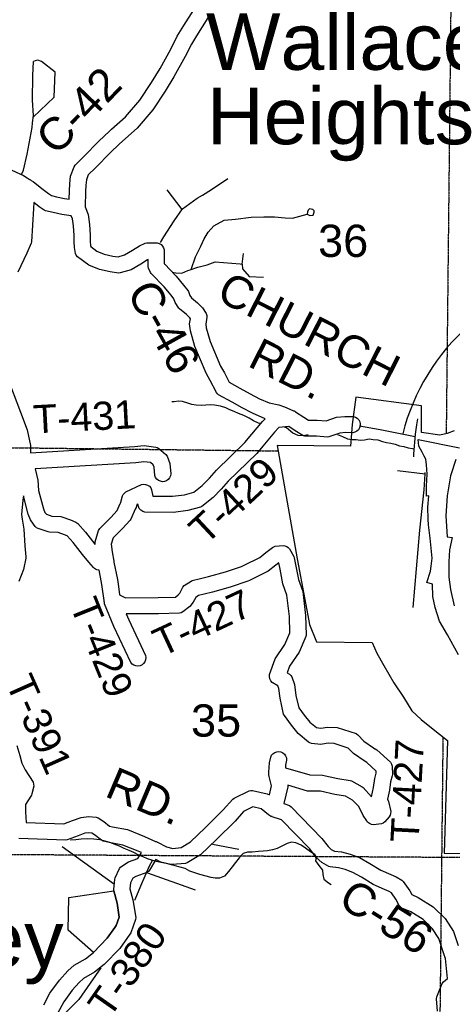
# Model space of a CAD drawing. Header units: feet. Extents: x -155 to 2562643, y -56 to 364810.
# Tile 93 of 121: x 2518233 to 2523596, y 284029 to 296243. Entities that reach past the tile are written whole.
import ezdxf
from ezdxf.enums import TextEntityAlignment as Align

# ---------------------------------------------------------------- set-up
doc = ezdxf.new("R2010")
doc.units = ezdxf.units.FT
doc.header["$MEASUREMENT"] = 0
doc.linetypes.add('HIDDEN2', pattern=[0.1875, 0.125, -0.0625])
doc.linetypes.add('water', pattern=[0])
for name, color, linetype in [('COUNTY-RD', 7, 'Continuous'), ('CR-TEXT', 7, 'Continuous'), ('INCORPORATED', 3, 'Continuous'), ('MTEXT', 2, 'Continuous'), ('RAMPS', 7, 'Continuous'), ('SECTION', 8, 'HIDDEN2'), ('SECTION-TEXT', 8, 'Continuous'), ('STATE-RT', 2, 'Continuous'), ('STREET-RURAL', 14, 'Continuous'), ('STREET-URBAN', 15, 'Continuous'), ('TR-TEXT', 6, 'Continuous'), ('TWP-RD', 6, 'Continuous'), ('WATERWAY', 14, 'water')]:
    doc.layers.add(name, color=color, linetype=linetype)
doc.styles.add('ARIAL', font='arial.ttf')

msp = doc.modelspace()

# ---------------------------------------------------------------- linework, layer by layer
at = {"layer": 'COUNTY-RD'}
for points in [[(2518089.74, 294395.24), (2518278.82, 294308.54), (2518325.28, 294279.67), (2518351.64, 294263.29), (2518355.23, 294261.06), (2518358.22, 294259.87), (2518365.51, 294254.67), (2518373.99, 294249.4), (2518404.35, 294230.53), (2518522.05, 294137.65), (2518590.19, 294085.3), (2518627.63, 294060.03), (2518691.2, 294044.35), (2518788.6, 294023.52), (2518846.2, 294015.35), (2518848.77, 294118.87), (2518853.11, 294207.01), (2518862.99, 294303.35), (2518907.56, 294418.7), (2518919.19, 294436.45), (2519029.7, 294545.66), (2519215.92, 294736.65), (2519345.03, 294859.78), (2519371.39, 294884.92), (2519545.93, 295037.7), (2519724.16, 295245.91), (2519868.57, 295464.79), (2519972.64, 295636.18), (2520107.04, 295877.9), (2520186.63, 296038.21), (2520269.08, 296170.02), (2520269.09, 296170.03), (2520391.77, 296366.14)], [(2520565.45, 296266.66), (2520424.68, 296041.64), (2520361.4, 295940.48), (2520284.1, 295784.78), (2520145.58, 295535.64), (2520037.57, 295357.77), (2519884.22, 295125.35), (2519688.49, 294896.69), (2519506.33, 294737.24), (2519464.01, 294696.88), (2519356.57, 294594.42), (2519171.6, 294404.71), (2519082.57, 294316.72), (2519059.21, 294256.27), (2519052.61, 294191.89), (2519048.65, 294111.48), (2519043.88, 293919.37), (2519082.9, 293825.59), (2519099.48, 293702.69), (2519106.47, 293572.96), (2519108.22, 293492.87), (2519111.13, 293439.87), (2519112.9, 293429.12), (2519188.6, 293372.74), (2519281.72, 293333.36), (2519386.9, 293310.66), (2519454.13, 293301.84), (2519533.3, 293324.94), (2519631.47, 293382.25), (2519719.27, 293438.12)], [(2518753.61, 293826.48), (2518646.32, 293849.43), (2518553.92, 293872.22), (2518537.81, 293879.37), (2518473.21, 293922.96), (2518406.99, 293973.84)], [(2521274.02, 291292.56), (2521120.2, 291359.89), (2520992.8, 291427.63), (2520867.05, 291497.37), (2520699, 291588.74), (2520683.75, 291601.49), (2520671.3, 291617), (2520594.49, 291765.19), (2520542.72, 291857.72), (2520403.26, 292186.71), (2520349.5, 292382.14), (2520339.77, 292470.66), (2520348.41, 292530.71), (2520340.81, 292542.51), (2520300.58, 292584.29), (2520215.7, 292653.92), (2520205.29, 292665.6), (2520162.06, 292732.79), (2520144.67, 292779.87), (2520110.14, 292823.57), (2520023.05, 292928.13), (2519864.21, 293092.88), (2519854.45, 293107.36), (2519830.05, 293162.16), (2519825.7, 293181.6), (2519823.85, 293266.64), (2519817.23, 293263.4), (2519735.62, 293211.47), (2519612.9, 293139.82), (2519479.98, 293101.05), (2519459.26, 293099.46), (2519352.74, 293113.42), (2519221.15, 293141.83), (2519088.49, 293197.92), (2518950.74, 293300.53), (2518934.67, 293320.61), (2518924.21, 293344.1), (2518912.03, 293418.07), (2518908.34, 293485.19), (2518906.59, 293565.39), (2518900.2, 293683.92), (2518888.2, 293772.92), (2518872.95, 293809.57), (2518753.61, 293826.48)], [(2519719.27, 293438.12), (2519786.33, 293470.95), (2519809.5, 293476.1), (2519938.28, 293473.85), (2519963.3, 293466.76), (2519985.67, 293453.51), (2520003.91, 293434.98), (2520016.81, 293412.4), (2520023.5, 293387.29), (2520023.72, 293275.05), (2520025, 293216.02), (2520026.46, 293212.74), (2520172.07, 293061.71), (2520265.46, 292949.59), (2520316.33, 292885.22), (2520324.05, 292871.46), (2520342.1, 292822.6), (2520360.74, 292793.62), (2520436.49, 292731.48), (2520498.43, 292667.17), (2520543.27, 292597.48), (2520551.11, 292574.86), (2520553.39, 292551.05), (2520541.35, 292467.3), (2520546.56, 292419.83), (2520592.58, 292252.55), (2520722.6, 291945.83), (2520770.59, 291860.05), (2520830.19, 291745.06), (2520963.32, 291672.67), (2521088.26, 291603.39), (2521207.38, 291540.05), (2521325.1, 291488.52), (2521446.52, 291464.14), (2521515.17, 291441.99), (2521620.85, 291395.46), (2521620.94, 291395.45), (2521628.51, 291392.1), (2521636.33, 291389.52), (2521640.39, 291386.86), (2521644.84, 291384.9), (2521644.93, 291384.83), (2521645.02, 291384.79), (2521651.44, 291379.61), (2521754.17, 291312.25), (2521812.37, 291276.95), (2521920.35, 291275.61), (2522031.38, 291267.19), (2522159.67, 291310.72), (2522265.33, 291322.26), (2522369.53, 291319.16), (2522394.74, 291311.6), (2522417.14, 291297.76), (2522435.2, 291278.6), (2522447.68, 291255.42), (2522453.74, 291229.78), (2522452.95, 291203.46), (2522445.39, 291178.25), (2522431.55, 291155.85), (2522412.39, 291137.79), (2522389.21, 291125.31), (2522363.57, 291119.25), (2522273.26, 291121.94), (2522203.17, 291114.28), (2522066.75, 291067.99), (2522046.69, 291065.45), (2521911.53, 291075.71), (2521769.21, 291077.47), (2521743.44, 291084.85), (2521647.45, 291143.07), (2521567.6, 291195.43)], [(2518311.27, 286282.52), (2518779.47, 286267.03), (2518887.34, 286308.4), (2518995.97, 286345.81), (2519087.04, 286357.64), (2519181.88, 286348.52), (2519203.82, 286341.09), (2519275.31, 286296.54), (2519345.57, 286239.9), (2519382.89, 286230.84), (2519568.42, 286198.21), (2519781.54, 286112.24), (2519916.07, 286050.14), (2519917.51, 286049.85), (2519921.37, 286047.93), (2519925.47, 286046.73), (2519931.82, 286042.87), (2519938.62, 286039.73), (2519939.76, 286038.78), (2520052.64, 285982.63), (2520129.6, 285963.09), (2520233.87, 285973.4), (2520351.37, 286042.66), (2520533.24, 286217.16), (2520756.77, 286440.26), (2520877.17, 286575.34), (2520892.64, 286587.08), (2521076.16, 286676.98), (2521098.21, 286682.14)], [(2521098.21, 286682.14), (2521120.88, 286682.24), (2521301.06, 286641.67), (2521327.63, 286629.16)], [(2522183.22, 285723.1), (2522083.05, 285733.57), (2522063.87, 285739.6), (2521978.49, 285786.83), (2521907.97, 285849.94), (2521827.91, 285955.67), (2521479.11, 286316.09), (2521364.22, 286356.41), (2521361.22, 286356.82), (2521356.31, 286358.88), (2521351.16, 286360.14), (2521346.84, 286362.51), (2521342.2, 286364.14), (2521339.71, 286365.84), (2521336.92, 286367.01), (2521332.72, 286370.26), (2521328.09, 286372.8), (2521324.53, 286376.21), (2521320.46, 286378.99), (2521318.51, 286381.26), (2521224.75, 286453.84), (2521122.35, 286476.9), (2521006.96, 286420.37), (2520902.19, 286302.82), (2520673.13, 286074.21), (2520473.01, 285882.2), (2520307.04, 285784.37), (2520286.33, 285777.61), (2520123.17, 285761.48), (2520105.82, 285762.78), (2519982.71, 285794.03), (2519922.47, 285824)], [(2521506.43, 286518.46), (2521578.64, 286493.12)], [(2521578.64, 286493.12), (2521598.28, 286480.54), (2521980.05, 286086.05), (2522055.75, 285986.08), (2522095.05, 285950.91), (2522134.08, 285929.32), (2522220.19, 285920.32), (2522328.26, 285890.83), (2522446.64, 285848.48), (2522573.37, 285777.08), (2522708.85, 285691.98), (2522832.36, 285637.54), (2522901.61, 285608.65), (2522971.32, 285568.94), (2522987.89, 285553.75), (2523067.67, 285438.38), (2523093.08, 285389.64), (2523174.47, 285355.98), (2523358.7, 285238.37), (2523506.15, 285093.64), (2523611.91, 284932.89), (2523668.86, 284759.2)], [(2519741.08, 285910.63), (2519702.16, 285928.6), (2519513.09, 286004.87), (2519341.94, 286034.98), (2519265.91, 286053.43), (2519246.08, 286063.21), (2519159.23, 286133.22), (2519127.82, 286152.8), (2519090.4, 286156.4), (2519041.88, 286150.09), (2518955.72, 286120.42), (2518822.83, 286069.46), (2518803.08, 286066.14), (2518222.96, 286085.34)], [(2523411.94, 283944.67), (2523398.58, 284097.77), (2523402.02, 284121.03), (2523468.8, 284287.62), (2523484.73, 284308.8), (2523538.14, 284350.47), (2523511.63, 284596.83), (2523504.49, 284618.6), (2523503.03, 284621.15), (2523500.43, 284630.97), (2523496.78, 284642.1), (2523430.17, 284845.24), (2523350.81, 284965.86), (2523233.49, 285081.03), (2523081.72, 285177.91), (2522972.22, 285223.2), (2522953.27, 285236.87), (2522937.97, 285254.55), (2522896.09, 285334.86), (2522842.75, 285412.01), (2522813.28, 285428.79), (2522753.52, 285453.72), (2522614.83, 285514.86), (2522471.03, 285605.18), (2522363.27, 285665.9), (2522268.17, 285699.91), (2522183.22, 285723.1)]]:
    msp.add_lwpolyline(points, dxfattribs=at)
at = {"layer": 'INCORPORATED'}
for points in [[(2523618.07, 291143.43), (2523533.18, 291108.54), (2523439.81, 291087.4), (2523214.55, 291120.04), (2523214.55, 291120.04), (2523215.45, 291450.92), (2522399.1, 291562.24), (2522353.39, 291219.6), (2522333.5, 290952.52), (2522333.5, 290952.52), (2521426.54, 290960.58), (2521671.86, 289555.09), (2521768.84, 289051), (2521825.3, 288740.07), (2521910.54, 288526.34), (2521910.54, 288526.34), (2522601.44, 288515.13), (2522661.92, 288382.79), (2522749, 288233.29), (2522872.35, 288016.81), (2522990.43, 287838.25), (2523096.11, 287671.31), (2523209.84, 287562.79), (2523337.49, 287456.74), (2523534.87, 287300.86), (2523534.87, 287300.86), (2523495.75, 285901.99), (2524444.96, 285887.3)], [(2523673.32, 288364.15), (2523534.96, 288610.21), (2523439.14, 288781.48), (2523381.45, 288950.01), (2523354.82, 289087.48), (2523351.71, 289239.77), (2523278.93, 289261.42), (2523324.27, 289401.27), (2523334.18, 289463.76), (2523344.88, 289562.37), (2523332.65, 289688.28), (2523320.55, 289810.2), (2523298.91, 289977.91), (2523298.63, 290046.07), (2523293.65, 290194.29), (2523304.94, 290335.02), (2523275.02, 290332.03), (2523274.78, 290458.34), (2523283.87, 290605.02), (2523277.97, 290721.12), (2523265.63, 290790.89), (2523248.42, 290826.41), (2523222.62, 290879.7), (2523182.21, 290950.54), (2523173.32, 291036.47), (2523685.24, 290931.11)], [(2523638.03, 290787.18), (2523574.78, 290584.57), (2523533.13, 290334.56), (2523517.41, 290087.41), (2523532.14, 289827.23), (2523592.39, 289821.2), (2523561.58, 289665.79), (2523554.49, 289519.18), (2523550.88, 289328.57), (2523572.12, 289172.87), (2523618.89, 288971.91)], [(2519399.82, 285436.61), (2519440.03, 285285.15), (2519467.6, 285111.77), (2519430.07, 285007.41), (2519413.08, 284983.44), (2519318.31, 284849.7), (2519146.28, 284671.41), (2518831.86, 284949.82), (2518840.16, 285353.94), (2519399.82, 285436.61)]]:
    msp.add_lwpolyline(points, dxfattribs=at)
at = {"layer": 'RAMPS', "const_width": 0.01}
msp.add_lwpolyline([(2522930.16, 291100.55), (2523166.22, 289747.97)], dxfattribs=at)
at = {"layer": 'RAMPS'}
msp.add_arc((2525566.96, 290450.76), 2667.72, 131.358117, 165.760928, dxfattribs=at)
at = {"layer": 'SECTION'}
for points in [[(2523721.56, 309850.11), (2523519.89, 291105.53)], [(2494773.99, 291217.26), (2521438.21, 290893.73)], [(2523479.41, 287344.66), (2523322.1, 272721.83)], [(2525071.01, 285840.35), (2486856.55, 286083.41)]]:
    msp.add_lwpolyline(points, dxfattribs=at)
at = {"layer": 'STATE-RT', "color": 3, "linetype": 'Continuous', "const_width": 0.02}
msp.add_lwpolyline([(2523636.58, 288391.24), (2523566.84, 288524.7), (2523566.7, 288525.31), (2523563.75, 288530.97), (2523489.68, 288690.42), (2523489.03, 288693.38), (2523484.21, 288703.86), (2523434.39, 288845.56), (2523432.71, 288855.43), (2523428.89, 288865.51), (2523388.36, 289065.44), (2523387.32, 289075.82), (2523386.24, 289079.11), (2523365.88, 289267.25), (2523365.87, 289267.6), (2523365.83, 289267.69), (2523345.4, 289461.84), (2523344.95, 289470.48), (2523344.71, 289471.28), (2523336.24, 289674.23), (2523323.49, 289897.59), (2523323.34, 289902.73), (2523323.28, 289902.94), (2523318.54, 290125.56), (2523307.48, 290376.3), (2523307.38, 290380.96), (2523307.35, 290381.04), (2523304.69, 290595.43), (2523304.67, 290597.29), (2523304.98, 290606.83), (2523320.07, 290843.48), (2523320.11, 290843.61), (2523320.14, 290844.53), (2523335.48, 291061.14), (2523336.1, 291063.17), (2523336.97, 291074.14), (2523345.23, 291126), (2523345.24, 291126.01), (2523353.49, 291177.86), (2523353.49, 291177.87), (2523366.71, 291260.86), (2523367.59, 291263.34), (2523368.13, 291268.47), (2523407.87, 291455.31), (2523409.66, 291459.97), (2523410.47, 291465.72), (2523460.4, 291638.64), (2523463.12, 291645.03), (2523463.85, 291649.11), (2523521.98, 291806.1), (2523524.21, 291810.84), (2523524.56, 291812.59), (2523594.61, 291977.7), (2523594.61, 291977.74), (2523664.66, 292142.89)], dxfattribs=at)
at = {"layer": 'STATE-RT', "color": 3, "linetype": 'Continuous'}
msp.add_lwpolyline([(2523118.08, 290818.67), (2523120.59, 290858.01), (2523137.58, 291097.88), (2523138.94, 291102.32), (2523152.56, 291187.82), (2523157.36, 291217.99), (2523168.89, 291290.4)], dxfattribs=at)
at = {"layer": 'STREET-RURAL'}
for points in [[(2518392.66, 294964.35), (2518403.27, 295054.56), (2518392.11, 295242.74), (2518394.94, 295549.37), (2518405.95, 295725.89)], [(2518400.86, 295034.05), (2518661.05, 295281.25), (2518673.8, 295592.05), (2518503.81, 295725.5), (2518457.66, 295738.76), (2518425.82, 295732.23), (2518405.95, 295725.89)], [(2518255.99, 294320.8), (2518280.9, 294375.26), (2518327.47, 294574.4), (2518385.8, 294905.99), (2518392.66, 294964.35)], [(2520497.52, 294066.66), (2520610.16, 294136.81), (2520813.37, 294270.79)], [(2520245.5, 293887.1), (2520061.11, 294130.75)], [(2519978.47, 293476.98), (2520017.9, 293550.83), (2520146.07, 293747.56), (2520253.13, 293897.81), (2520434.45, 294027.38), (2520497.52, 294066.66)], [(2520358.75, 293144.79), (2520411.91, 293301.55), (2520477.38, 293433), (2520521.63, 293523.99), (2520569.98, 293609.04), (2520640.48, 293684.48), (2520768.94, 293756.97), (2520906.54, 293767.51), (2521101.8, 293791.13), (2521259.47, 293796.03), (2521391.26, 293796.44), (2521523.28, 293784.83), (2521613.18, 293782.47), (2521797.98, 293831.95), (2521830.29, 293812.5), (2521872.11, 293819.28), (2521884.26, 293853.51), (2521884.26, 293870.55), (2521864.82, 293889.28), (2521826.78, 293894.6), (2521809.11, 293878.24), (2521801.46, 293860.07), (2521797.98, 293831.95)], [(2520992.72, 293209.99), (2521008.24, 293342.54)], [(2520122.22, 293110.09), (2520169.99, 293100.73), (2520243.89, 293100.08), (2520318.39, 293129.49)], [(2520318.39, 293129.49), (2520345, 293140), (2520442.22, 293173.85), (2520557.53, 293202.02), (2520654.72, 293237.86), (2520965.01, 293212.28)], [(2520965.01, 293212.28), (2520992.72, 293209.99), (2520993.79, 293151.9), (2521077.41, 293057.24), (2521257.3, 293048.52)], [(2518758.26, 285984.95), (2519396.11, 285527.12)], [(2520623.57, 286016.95), (2520947.6, 285951.89)], [(2519804.02, 285683.41), (2519815.88, 285660.55), (2520407.65, 285450.57)]]:
    msp.add_lwpolyline(points, dxfattribs=at)
at = {"layer": 'STREET-URBAN'}
for points in [[(2522446.26, 291203.67), (2522702.64, 291159.71), (2523135.98, 291071.57)], [(2522916.94, 290650.38), (2523259.54, 290611.01)], [(2523110.96, 288950.36), (2523194.17, 289911.21), (2523246.45, 290412.82), (2523259.43, 290609.34), (2523260.45, 290624.36)]]:
    msp.add_lwpolyline(points, dxfattribs=at)
at = {"layer": 'TWP-RD'}
for points in [[(2518406.99, 293973.84), (2518405.89, 293902.39), (2518380.72, 293488.04), (2518376.53, 293470.77), (2518322.61, 293348.34), (2518211.4, 293112.38)], [(2518073.57, 291822.34), (2518243.39, 291375.08), (2518323.51, 291153.85), (2518368.88, 290960.37), (2518367.18, 290868.11), (2519655.94, 290946.72), (2519774.91, 290959.77), (2519920.43, 290941.29), (2519938.95, 290935.14), (2519955.93, 290925.52), (2520045.99, 290848.12), (2520060.48, 290827.33), (2520094.67, 290735.58), (2520107.06, 290609.53), (2520102.76, 290583.55), (2520091.9, 290559.58), (2520075.18, 290539.22), (2520053.78, 290523.89), (2520029.14, 290514.62), (2520002.93, 290512.04), (2519976.95, 290516.34), (2519952.98, 290527.2), (2519932.62, 290543.92), (2519917.29, 290565.32), (2519908.02, 290589.96), (2519898.17, 290690.13), (2519886.49, 290721.49), (2519855.75, 290747.9), (2519773.19, 290758.39), (2519672.94, 290747.38), (2518425.78, 290671.32), (2518457.67, 290531.65), (2518467.95, 290401.3), (2518528.26, 290173.46), (2518546.16, 290130.86), (2518563.35, 290107.16), (2518630.28, 290085.32), (2518742.17, 290079.76), (2518756.51, 290076.92), (2518863.46, 290038.9), (2518929.82, 290009.45), (2518941.89, 290001.89), (2518952.76, 289992.7), (2519047.11, 289886.62), (2519166.25, 289735.81), (2519168.11, 289733.64), (2519166.95, 289746.16), (2519168.95, 289765.59), (2519211.83, 289905.57), (2519218.98, 289920.06), (2519228.35, 289933.2), (2519362.13, 290068.25), (2519439.82, 290152.66), (2519478.94, 290240.6), (2519478.94, 290240.61), (2519481.93, 290247.32), (2519487.3, 290259.39), (2519506.57, 290334.37), (2519516.57, 290354.01), (2519530.62, 290371.01), (2519548.03, 290384.54), (2519742.12, 290476.17), (2519767.99, 290480.86), (2519794.21, 290478.71), (2519818.99, 290469.84), (2519840.63, 290454.87), (2519857.65, 290434.82), (2519868.91, 290411.05), (2519883.12, 290333.35), (2520127.3, 290330.49), (2520276.8, 290349.74), (2520391.78, 290381.25), (2520495.95, 290462.69), (2520583.97, 290556.24), (2520673.53, 290655.72), (2521025.28, 290997.52), (2521111.13, 291100.53)], [(2521567.6, 291195.43), (2521444.11, 291182.18), (2521392.88, 291126.18), (2521247.91, 290952.25), (2521172.19, 290861.41), (2520817.69, 290516.94), (2520731.13, 290420.79), (2520631.15, 290314.53), (2520491.33, 290205.21), (2520473.57, 290196.29), (2520316.18, 290153.16), (2520138.95, 290130.34), (2519784.53, 290134.49), (2519757.93, 290142.35), (2519734.46, 290157.16), (2519715.93, 290177.78), (2519703.7, 290202.68), (2519697.94, 290234.14), (2519685.84, 290228.43), (2519676.81, 290193.3), (2519666.31, 290169.73), (2519612.57, 290048.92), (2519603.62, 290035.3), (2519506.8, 289930.1), (2519393.47, 289815.7), (2519368.81, 289735.19), (2519377.63, 289639.71), (2519398.04, 289524.48), (2519398.07, 289524.34)], [(2521111.13, 291100.53), (2521242.2, 291257.78), (2521274.02, 291292.56)], [(2519190.49, 289420.3), (2519174.67, 289426.63), (2519160.13, 289435.56), (2519147.33, 289446.81), (2519091.81, 289515.47), (2519011.83, 289608.64), (2518893.79, 289758.06), (2518822.42, 289838.3), (2518789.3, 289853), (2518710.25, 289881.1), (2518600.37, 289886.56), (2518587.27, 289888.98), (2518460.47, 289930.35), (2518442.29, 289940.87), (2518426.69, 289954.94), (2518374.12, 290027.41), (2518368.48, 290037.43), (2518338.48, 290108.82), (2518278.27, 290336.29), (2518272.34, 290283.86), (2518253.56, 290104.14), (2518264.41, 290046.97), (2518283.47, 289923.15), (2518297.39, 289718.05), (2518310.41, 289579.71), (2518309.51, 289564.46), (2518278.85, 289421.32), (2518224, 289272.34)], [(2519398.07, 289524.34), (2519399.58, 289519.67), (2519400.15, 289514.15), (2519444.47, 289297.27), (2519456.7, 289212.02), (2519456.7, 289212), (2519471.48, 289108.94), (2519543.65, 289070.94), (2519950.85, 289074.64), (2520163.77, 289080.27), (2520197.98, 289107.77), (2520216.78, 289131.03), (2520256.81, 289204.45), (2520272.94, 289222.2), (2520357.02, 289279.01), (2520372.55, 289286.02), (2520474.04, 289312.35), (2520572.25, 289333.95), (2520783.6, 289394.55), (2520983.74, 289461.73), (2521017.03, 289477.94), (2521207.9, 289570.88), (2521285.36, 289631.44), (2521364.94, 289696.44), (2521382.27, 289705.66), (2521401.08, 289711.34), (2521498.28, 289720.84), (2521521.53, 289717.65), (2521543.41, 289709.17), (2521562.73, 289695.86), (2521578.44, 289678.44), (2521631.04, 289582.26), (2521636.17, 289568.28), (2521657.67, 289463.9), (2521687.53, 289297.45), (2521741.15, 289151.27), (2521776.21, 288853.16), (2521782.8, 288611.71), (2521778.9, 288590.81), (2521698.19, 288397.95), (2521579.13, 288223.58), (2521549.83, 288141.89), (2521577.86, 288124.31), (2521593.47, 288108.9), (2521605.37, 288090.48), (2521640.48, 287995.82), (2521657.66, 287861.29), (2521693.28, 287704.68), (2521759.3, 287614.81), (2521829.43, 287529.2), (2521910.55, 287460.75), (2521963.4, 287455.11), (2521995.59, 287459.93), (2522021.6, 287463.82), (2522021.62, 287463.82), (2522053.03, 287468.51), (2522169.83, 287460.69), (2522402.24, 287386.92), (2522423.57, 287373.62), (2522500.49, 287293.2), (2522619.3, 287211.52), (2522619.32, 287211.51), (2522637.33, 287199.12), (2522641, 287196.6), (2522641.01, 287196.59), (2522659.29, 287184.02), (2522828.72, 287030.93), (2522843.36, 287007.76), (2522851.23, 286981.48), (2522853.14, 286878.43), (2522851.33, 286864.11), (2522830.69, 286789.46), (2522817.07, 286683.7), (2522793.28, 286574.84), (2522805.93, 286543.58), (2522832.05, 286419.74), (2522831.5, 286396.52), (2522825.64, 286374.02), (2522814.78, 286353.48), (2522760.06, 286290.78), (2522740.21, 286276.85), (2522717.61, 286268.07), (2522620.2, 286255.4), (2522592.95, 286259.36), (2522567.76, 286270.56), (2522546.55, 286288.14), (2522534.92, 286304.96), (2522534.9, 286304.98), (2522489.05, 286371.33), (2522436.21, 286481.76), (2522359.93, 286563.21), (2522272.23, 286611.17), (2522138.07, 286632.29), (2521962.28, 286671.54), (2521801.27, 286674.72), (2521557.66, 286745.54), (2521557.66, 286727.76), (2521506.43, 286518.46)], [(2521327.63, 286629.16), (2521354.7, 286739.78), (2521326.25, 286855.74), (2521324.95, 286858.48), (2521323.11, 286868.53), (2521320.69, 286878.39), (2521320.75, 286881.41), (2521320.21, 286884.38), (2521321.03, 286894.55), (2521321.25, 286904.71), (2521322.07, 286907.52), (2521322.09, 286907.59), (2521331.42, 287022.78), (2521344.28, 287094.15), (2521355.5, 287117.98), (2521372.5, 287138.08), (2521394.12, 287153.1), (2521418.89, 287162.01), (2521445.13, 287164.21), (2521471.05, 287159.54), (2521494.88, 287148.32), (2521514.98, 287131.32), (2521530, 287109.7), (2521538.91, 287084.93), (2521541.11, 287058.69), (2521529.98, 286996.92), (2521527.21, 286962.68), (2521831.68, 286874.16), (2521986.29, 286871.1), (2522175.45, 286828.87), (2522329.04, 286804.69), (2522345.37, 286799.13), (2522476.93, 286727.18), (2522489.51, 286717.43), (2522595.09, 286604.7), (2522619.83, 286717.89), (2522634.14, 286829.07), (2522652.77, 286896.45), (2522652.32, 286920.77), (2522535.03, 287026.74), (2522517.38, 287038.88), (2522370.21, 287140.06), (2522305.39, 287207.83), (2522132.36, 287262.75), (2522061.22, 287267.51), (2522033.41, 287263.36), (2521967.64, 287253.51), (2521848.97, 287266.19), (2521829.99, 287272.16), (2521812.58, 287281.73), (2521686.38, 287388.21), (2521601.24, 287492.15), (2521513.7, 287611.31), (2521505.15, 287630.03), (2521460.5, 287826.36), (2521445, 287947.75), (2521433.48, 287978.79), (2521363.85, 288022.48), (2521345.48, 288042.62), (2521333.17, 288066.95), (2521327.82, 288093.67), (2521329.82, 288120.87), (2521399.51, 288315.2), (2521521.55, 288493.93), (2521582, 288638.38), (2521576.53, 288838.72), (2521545.27, 289104.51), (2521493.75, 289244.97), (2521461.27, 289426.06), (2521445.26, 289503.81), (2521410.23, 289475.2), (2521314.46, 289400.32), (2521081.83, 289287.04), (2521081.82, 289287.04), (2521059.66, 289276.25), (2520843.02, 289203.53), (2520621.34, 289139.97), (2520520.66, 289117.83), (2520447.68, 289098.89), (2520415.02, 289076.82), (2520383.71, 289019.4), (2520340.02, 288965.35), (2520254.3, 288896.44), (2520234.79, 288886.77), (2520213.65, 288881.52), (2519954.4, 288874.66), (2519554.58, 288871.04), (2519584.88, 288798.13), (2519791.25, 288354.95), (2519795.81, 288329.01), (2519793.5, 288302.79), (2519784.48, 288278.05), (2519769.36, 288256.48), (2519749.18, 288239.57), (2519725.32, 288228.46)], [(2519725.32, 288228.46), (2519699.38, 288223.9), (2519673.16, 288226.21), (2519648.42, 288235.23), (2519626.85, 288250.35), (2519609.94, 288270.53), (2519401.8, 288717.51), (2519285.38, 288997.63), (2519282.3, 289019.17), (2519281.89, 289020.25), (2519281.3, 289025.16), (2519279.72, 289031.06), (2519279.72, 289037.15), (2519255.35, 289207.09), (2519247.33, 289263.02), (2519216.32, 289414.78), (2519190.49, 289420.3)], [(2518199.3, 287237.76), (2518234.83, 287113.86), (2518258.18, 287021.94), (2518302.6, 286936.78), (2518398.11, 286786.25), (2518406.01, 286760.27), (2518406.7, 286733.1), (2518383.03, 286638.31), (2518377.41, 286624.7), (2518334.14, 286552.28), (2518306.42, 286508.84), (2518306.65, 286415.54), (2518311.27, 286282.52)], [(2518531.55, 284022.84), (2518608.14, 284166.47), (2518725.78, 284328.98), (2518828.99, 284443.76), (2518909.83, 284513.97), (2519047.61, 284591.95), (2519146.28, 284671.41), (2519318.31, 284849.7), (2519413.08, 284983.44), (2519413.09, 284983.45), (2519430.07, 285007.41), (2519467.6, 285111.77), (2519440.03, 285285.15), (2519399.82, 285436.61), (2519398.42, 285454.91), (2519411.91, 285580.85), (2519416.43, 285596.95), (2519471.93, 285714.66), (2519483.61, 285730.46), (2519498.16, 285743.7), (2519583.54, 285795.11), (2519696.45, 285837.23), (2519741.08, 285910.63)], [(2519922.47, 285824), (2519843.52, 285694.16), (2519827.98, 285678.1), (2519809.29, 285665.87), (2519670.82, 285614.21), (2519635.71, 285593.07), (2519608.09, 285534.47), (2519600.23, 285461.15), (2519635.95, 285326.61), (2519671.13, 285105.34), (2519668.77, 285080.17), (2519609.03, 284914.03), (2519568.58, 284856.96), (2519472.74, 284721.71)], [(2519472.74, 284721.71), (2519281.5, 284523.51), (2519160.34, 284425.94), (2519025.82, 284349.81), (2518969.46, 284300.86), (2518881.58, 284203.12), (2518778.18, 284060.29), (2518701.25, 283916.03)]]:
    msp.add_lwpolyline(points, dxfattribs=at)
at = {"layer": 'WATERWAY'}
for points in [[(2521209.03, 291234.98), (2521194.34, 291239.67), (2521131.22, 291267.77), (2521076.06, 291298.14), (2521010.74, 291332.19), (2520945.67, 291358.22), (2520890.76, 291380.56), (2520839.8, 291405.03), (2520788.9, 291427.5), (2520722.02, 291447.45), (2520647.32, 291461.12), (2520596.99, 291465.53), (2520538.97, 291459.66), (2520488.84, 291458.05), (2520422.54, 291459.94), (2520366.07, 291468.17), (2520315.3, 291486.63), (2520252.5, 291504.7), (2520200.17, 291509.05), (2520146.15, 291503.3), (2520117.94, 291502.4)], [(2521810.41, 291094.61), (2521747.47, 291078.67), (2521683.05, 291084.64), (2521617.92, 291112.67), (2521539.54, 291178.44), (2521514.75, 291188.53)], [(2522173.93, 291097.24), (2522233.88, 291073.18), (2522294.92, 291042.74), (2522353.29, 291036.32), (2522403.52, 291033.7), (2522453.87, 291027.06), (2522507.94, 291030.57), (2522565.75, 291044.23), (2522616.15, 291035.58), (2522674.52, 291029.17), (2522729.21, 291010.6), (2522779.67, 290999.95), (2522834.14, 290989.41), (2522886.6, 290978.81), (2522939.34, 290958.18), (2522993.81, 290947.64), (2523048.39, 290933.08), (2523102.8, 290924.55), (2523122.94, 290920.3)], [(2521923.59, 285831.09), (2521891.03, 285886.13), (2521837.74, 285920.57), (2521776.11, 285964.79), (2521722.76, 286001.23), (2521657.5, 286033.28), (2521603.04, 286041.58), (2521547.41, 286023.73), (2521476.31, 285987.31), (2521422.87, 285963.51), (2521365.23, 285945.6), (2521305.39, 285933.64), (2521249.37, 285927.83), (2521191.28, 285923.96), (2521115.21, 285917.51), (2521055.05, 285915.58), (2521003.43, 285897.86), (2520952.96, 285844.03), (2520906.62, 285786.32), (2520866.11, 285734.81), (2520821.85, 285675.16), (2520773.51, 285617.38), (2520708.04, 285593.19), (2520655.84, 285593.53), (2520605.39, 285601.95), (2520467.69, 285639.71), (2520402.81, 285659.73), (2520343.89, 285681.94), (2520282.71, 285712.11), (2520221.98, 285728.23), (2520161.12, 285748.37), (2520110.54, 285760.81), (2520053.88, 285775.06), (2519983.18, 285788.86), (2519930.66, 285799.23), (2519871.94, 285815.42), (2519819.16, 285833.81), (2519762.18, 285858.09), (2519709.28, 285880.49), (2519648.03, 285912.67), (2519588.98, 285938.89), (2519525.99, 285962.98), (2519470.89, 285991.34), (2519348.97, 286037.64), (2519294.25, 286053.96), (2519227.57, 286067.89), (2519152.99, 286077.55), (2519072.59, 286080.99), (2518994.45, 286076.48), (2518928.4, 286070.35), (2518868.31, 286066.42), (2518863.79, 286065.94)], [(2519866.41, 285817.35), (2519874.41, 285807.69), (2519839.71, 285740.85), (2519728.48, 285494.04), (2519661.7, 285326.28), (2519654.28, 285314.69)], [(2521906.87, 285859.36), (2521901.04, 285806.97), (2521940.7, 285751.83), (2521986.43, 285694.84), (2521992.01, 285638.75), (2522003.6, 285582.83), (2522061.13, 285534.21), (2522093.22, 285514.06)], [(2519239.91, 284482.42), (2519105.86, 284292.97), (2518967.88, 284089.86), (2518695.44, 283818.19), (2518572.84, 283647.46), (2518473.89, 283565.48)]]:
    msp.add_lwpolyline(points, dxfattribs=at)

# ---------------------------------------------------------------- texts
at = {"layer": 'CR-TEXT', "style": 'ARIAL'}
for s, rotation, p in [('C-42', 46, (2518771.78, 294458.27)), ('CHURCH', 333, (2520597.73, 292669.2)), ('C-46', 299, (2519447.26, 292806.42)), ('RD.', 333, (2520988.27, 291845.93)), ('RD.', 337, (2519225.27, 286504.65)), ('C-56', 328, (2522096.17, 285164.19))]:
    msp.add_text(s, height=400, rotation=rotation, dxfattribs=at).set_placement(p, align=Align.BOTTOM_LEFT)
at = {"layer": 'MTEXT', "style": 'ARIAL'}
for s, p in [('Wallace', (2520542.96, 295410.56)), ('Heights', (2520551.41, 294487.6)), ('Findley', (2515624.91, 284277.04))]:
    msp.add_text(s, height=700, dxfattribs=at).set_placement(p, align=Align.BOTTOM_LEFT)
at = {"layer": 'SECTION-TEXT', "style": 'ARIAL'}
for s, p in [('36', (2522242.74, 293179.8)), ('35', (2520667.38, 287229.5))]:
    msp.add_text(s, height=400, dxfattribs=at).set_placement(p, align=Align.BOTTOM_CENTER)
at = {"layer": 'TR-TEXT', "style": 'ARIAL'}
for s, rotation, p in [('T-431', 3, (2518413.6, 291005.03)), ('T-429', 43, (2520608.51, 289639.06)), ('T-429', 292, (2518752.2, 288944.41)), ('T-427', 25, (2520036.43, 288238.05)), ('T-391', 294, (2517958.27, 287975.35)), ('T-427', 87, (2523282.11, 286025.65)), ('T-380', 55, (2519429.37, 283778.23))]:
    msp.add_text(s, height=350, rotation=rotation, dxfattribs=at).set_placement(p, align=Align.BOTTOM_LEFT)

doc.saveas('drawing.dxf')
